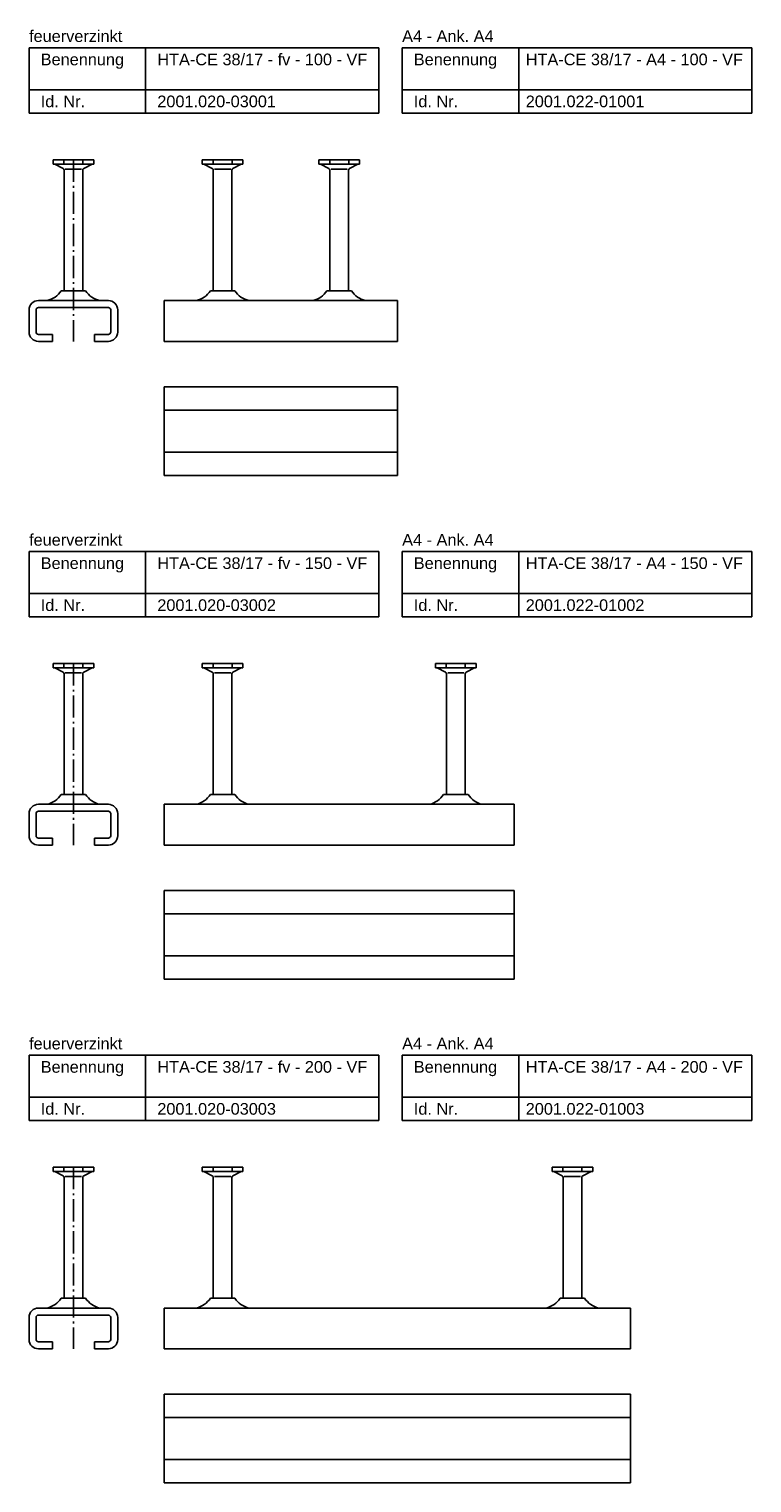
# Model space of a CAD drawing. Header units: millimetres. Extents: x 6937 to 13065, y -40 to 2527.
# Tile 5 of 7: x 6937 to 7247, y 1904 to 2527. Entities that reach past the tile are written whole.
import ezdxf

# ---------------------------------------------------------------- set-up
doc = ezdxf.new("R2010")
doc.units = ezdxf.units.MM
doc.header["$LTSCALE"] = 10
doc.linetypes.add('AM_DIN_G_W050x2', pattern=[6.875, 4.75, -0.875, 0.375, -0.875])
doc.layers.add('HALFEN', color=2, linetype='CONTINUOUS')
doc.styles.add('ARIAL50', font='arial.ttf', dxfattribs={"height": 5})

msp = doc.modelspace()

# ---------------------------------------------------------------- linework, layer by layer
at = {"layer": 'HALFEN'}
for p, q in [((6937.48, 2519.25), (7087.48, 2519.25)), ((6937.48, 2491.25), (6937.48, 2519.25)), ((6987.48, 2491.25), (6987.48, 2519.25)), ((7087.48, 2491.25), (7087.48, 2519.25)), ((7097.48, 2519.25), (7247.48, 2519.25)), ((7097.48, 2491.25), (7097.48, 2519.25)), ((7147.48, 2491.25), (7147.48, 2519.25)), ((7247.48, 2491.25), (7247.48, 2519.25)), ((6937.48, 2501.25), (7087.48, 2501.25)), ((7097.48, 2501.25), (7247.48, 2501.25)), ((6937.48, 2491.25), (7087.48, 2491.25)), ((7097.48, 2491.25), (7247.48, 2491.25)), ((6965.21, 2471.25), (6947.76, 2471.25)), ((6947.76, 2471.25), (6947.76, 2469.35)), ((6965.21, 2469.35), (6947.76, 2469.35)), ((6948.48, 2469.35), (6952.06, 2467.47)), ((6952.41, 2471), (6952.41, 2469.6)), ((6960.56, 2471), (6960.56, 2469.6)), ((6964.48, 2469.35), (6960.91, 2467.47)), ((6965.21, 2471.25), (6965.21, 2469.35)), ((7029.21, 2471.25), (7011.76, 2471.25)), ((7011.76, 2471.25), (7011.76, 2469.35)), ((7029.21, 2469.35), (7011.76, 2469.35)), ((7012.48, 2469.35), (7016.06, 2467.47)), ((7016.41, 2471), (7016.41, 2469.6)), ((7024.56, 2471), (7024.56, 2469.6)), ((7028.48, 2469.35), (7024.91, 2467.47)), ((7029.21, 2471.25), (7029.21, 2469.35)), ((7079.21, 2471.25), (7061.76, 2471.25)), ((7061.76, 2471.25), (7061.76, 2469.35)), ((7079.21, 2469.35), (7061.76, 2469.35)), ((7062.48, 2469.35), (7066.06, 2467.47)), ((7066.41, 2471), (7066.41, 2469.6)), ((7074.56, 2471), (7074.56, 2469.6)), ((7078.48, 2469.35), (7074.91, 2467.47)), ((7079.21, 2471.25), (7079.21, 2469.35)), ((6952.48, 2415.05), (6952.48, 2466.77)), ((6953, 2467.25), (6959.96, 2467.25)), ((6960.48, 2415.05), (6960.48, 2466.77)), ((7016.48, 2415.05), (7016.48, 2466.77)), ((7017, 2467.25), (7023.96, 2467.25)), ((7024.48, 2415.05), (7024.48, 2466.77)), ((7066.48, 2415.05), (7066.48, 2466.77)), ((7067, 2467.25), (7073.96, 2467.25)), ((7074.48, 2415.05), (7074.48, 2466.77)), ((6961.73, 2415.05), (6951.23, 2415.05)), ((7025.73, 2415.05), (7015.23, 2415.05)), ((7075.73, 2415.05), (7065.23, 2415.05)), ((6937.48, 2397.35), (6937.48, 2406.85)), ((6940.48, 2406.85), (6940.48, 2397.35)), ((6941.48, 2410.85), (6971.48, 2410.85)), ((6971.48, 2407.85), (6941.48, 2407.85)), ((6972.48, 2406.85), (6972.48, 2397.35)), ((6975.48, 2406.85), (6975.48, 2397.35)), ((6995.48, 2410.85), (7095.48, 2410.85)), ((6995.48, 2410.85), (6995.48, 2393.35)), ((7095.48, 2410.85), (7095.48, 2393.35)), ((6941.48, 2396.35), (6947.48, 2396.35)), ((6947.48, 2396.35), (6947.48, 2393.35)), ((6971.48, 2396.35), (6965.48, 2396.35)), ((6965.48, 2396.35), (6965.48, 2393.35)), ((6941.48, 2393.35), (6947.48, 2393.35)), ((6971.48, 2393.35), (6965.48, 2393.35)), ((6995.48, 2393.35), (7095.48, 2393.35)), ((6995.48, 2373.85), (6995.48, 2335.85)), ((6995.48, 2373.85), (7095.48, 2373.85)), ((7095.48, 2373.85), (7095.48, 2335.85)), ((7095.48, 2373.85), (7095.48, 2335.85)), ((6995.48, 2363.85), (7095.48, 2363.85)), ((6995.48, 2345.85), (7095.48, 2345.85)), ((6995.48, 2335.85), (7095.48, 2335.85)), ((6937.48, 2303.25), (7087.48, 2303.25)), ((6937.48, 2275.25), (6937.48, 2303.25)), ((6987.48, 2275.25), (6987.48, 2303.25)), ((7087.48, 2275.25), (7087.48, 2303.25)), ((7097.48, 2303.25), (7247.48, 2303.25)), ((7097.48, 2275.25), (7097.48, 2303.25)), ((7147.48, 2275.25), (7147.48, 2303.25)), ((7247.48, 2275.25), (7247.48, 2303.25)), ((6937.48, 2285.25), (7087.48, 2285.25)), ((7097.48, 2285.25), (7247.48, 2285.25)), ((6937.48, 2275.25), (7087.48, 2275.25)), ((7097.48, 2275.25), (7247.48, 2275.25)), ((6965.21, 2255.25), (6947.76, 2255.25)), ((6947.76, 2255.25), (6947.76, 2253.35)), ((6965.21, 2253.35), (6947.76, 2253.35)), ((6948.48, 2253.35), (6952.06, 2251.47)), ((6952.41, 2255), (6952.41, 2253.6)), ((6952.48, 2199.05), (6952.48, 2250.77)), ((6953, 2251.25), (6959.96, 2251.25)), ((6960.48, 2199.05), (6960.48, 2250.77)), ((6960.56, 2255), (6960.56, 2253.6)), ((6964.48, 2253.35), (6960.91, 2251.47)), ((6965.21, 2255.25), (6965.21, 2253.35)), ((7029.21, 2255.25), (7011.76, 2255.25)), ((7011.76, 2255.25), (7011.76, 2253.35)), ((7029.21, 2253.35), (7011.76, 2253.35)), ((7012.48, 2253.35), (7016.06, 2251.47)), ((7016.41, 2255), (7016.41, 2253.6)), ((7016.48, 2199.05), (7016.48, 2250.77)), ((7017, 2251.25), (7023.96, 2251.25)), ((7024.48, 2199.05), (7024.48, 2250.77)), ((7024.56, 2255), (7024.56, 2253.6)), ((7028.48, 2253.35), (7024.91, 2251.47)), ((7029.21, 2255.25), (7029.21, 2253.35)), ((7129.21, 2255.25), (7111.76, 2255.25)), ((7111.76, 2255.25), (7111.76, 2253.35)), ((7129.21, 2253.35), (7111.76, 2253.35)), ((7112.48, 2253.35), (7116.06, 2251.47)), ((7116.41, 2255), (7116.41, 2253.6)), ((7116.48, 2199.05), (7116.48, 2250.77)), ((7117, 2251.25), (7123.96, 2251.25)), ((7124.48, 2199.05), (7124.48, 2250.77)), ((7124.56, 2255), (7124.56, 2253.6)), ((7128.48, 2253.35), (7124.91, 2251.47)), ((7129.21, 2255.25), (7129.21, 2253.35)), ((6941.48, 2194.85), (6971.48, 2194.85)), ((6961.73, 2199.05), (6951.23, 2199.05)), ((6995.48, 2194.85), (7145.48, 2194.85)), ((6995.48, 2194.85), (6995.48, 2177.35)), ((7025.73, 2199.05), (7015.23, 2199.05)), ((7125.73, 2199.05), (7115.23, 2199.05)), ((7145.48, 2194.85), (7145.48, 2177.35)), ((6937.48, 2181.35), (6937.48, 2190.85)), ((6940.48, 2190.85), (6940.48, 2181.35)), ((6971.48, 2191.85), (6941.48, 2191.85)), ((6972.48, 2190.85), (6972.48, 2181.35)), ((6975.48, 2190.85), (6975.48, 2181.35)), ((6941.48, 2180.35), (6947.48, 2180.35)), ((6941.48, 2177.35), (6947.48, 2177.35)), ((6947.48, 2180.35), (6947.48, 2177.35)), ((6971.48, 2180.35), (6965.48, 2180.35)), ((6965.48, 2180.35), (6965.48, 2177.35)), ((6971.48, 2177.35), (6965.48, 2177.35)), ((6995.48, 2177.35), (7145.48, 2177.35)), ((6995.48, 2157.85), (6995.48, 2119.85)), ((6995.48, 2157.85), (7145.48, 2157.85)), ((7145.48, 2157.85), (7145.48, 2119.85)), ((7145.48, 2157.85), (7145.48, 2119.85)), ((6995.48, 2147.85), (7145.48, 2147.85)), ((6995.48, 2129.85), (7145.48, 2129.85)), ((6995.48, 2119.85), (7145.48, 2119.85)), ((6937.48, 2087.25), (7087.48, 2087.25)), ((6937.48, 2059.25), (6937.48, 2087.25)), ((6987.48, 2059.25), (6987.48, 2087.25)), ((7087.48, 2059.25), (7087.48, 2087.25)), ((7097.48, 2087.25), (7247.48, 2087.25)), ((7097.48, 2059.25), (7097.48, 2087.25)), ((7147.48, 2059.25), (7147.48, 2087.25)), ((7247.48, 2059.25), (7247.48, 2087.25)), ((6937.48, 2069.25), (7087.48, 2069.25)), ((7097.48, 2069.25), (7247.48, 2069.25)), ((6937.48, 2059.25), (7087.48, 2059.25)), ((7097.48, 2059.25), (7247.48, 2059.25)), ((6965.21, 2039.25), (6947.76, 2039.25)), ((6947.76, 2039.25), (6947.76, 2037.35)), ((6952.41, 2039), (6952.41, 2037.6)), ((6960.56, 2039), (6960.56, 2037.6)), ((6965.21, 2039.25), (6965.21, 2037.35)), ((7029.21, 2039.25), (7011.76, 2039.25)), ((7011.76, 2039.25), (7011.76, 2037.35)), ((7016.41, 2039), (7016.41, 2037.6)), ((7024.56, 2039), (7024.56, 2037.6)), ((7029.21, 2039.25), (7029.21, 2037.35)), ((7179.21, 2039.25), (7161.76, 2039.25)), ((7161.76, 2039.25), (7161.76, 2037.35)), ((7166.41, 2039), (7166.41, 2037.6)), ((7174.56, 2039), (7174.56, 2037.6)), ((7179.21, 2039.25), (7179.21, 2037.35)), ((6965.21, 2037.35), (6947.76, 2037.35)), ((6948.48, 2037.35), (6952.06, 2035.47)), ((6952.48, 1983.05), (6952.48, 2034.77)), ((6953, 2035.25), (6959.96, 2035.25)), ((6960.48, 1983.05), (6960.48, 2034.77)), ((6964.48, 2037.35), (6960.91, 2035.47)), ((7029.21, 2037.35), (7011.76, 2037.35)), ((7012.48, 2037.35), (7016.06, 2035.47)), ((7016.48, 1983.05), (7016.48, 2034.77)), ((7017, 2035.25), (7023.96, 2035.25)), ((7024.48, 1983.05), (7024.48, 2034.77)), ((7028.48, 2037.35), (7024.91, 2035.47)), ((7179.21, 2037.35), (7161.76, 2037.35)), ((7162.48, 2037.35), (7166.06, 2035.47)), ((7166.48, 1983.05), (7166.48, 2034.77)), ((7167, 2035.25), (7173.96, 2035.25)), ((7174.48, 1983.05), (7174.48, 2034.77)), ((7178.48, 2037.35), (7174.91, 2035.47)), ((6961.73, 1983.05), (6951.23, 1983.05)), ((7025.73, 1983.05), (7015.23, 1983.05)), ((7175.73, 1983.05), (7165.23, 1983.05)), ((6941.48, 1978.85), (6971.48, 1978.85)), ((6995.48, 1978.85), (7195.48, 1978.85)), ((6995.48, 1978.85), (6995.48, 1961.35)), ((7195.48, 1978.85), (7195.48, 1961.35)), ((6937.48, 1965.35), (6937.48, 1974.85)), ((6940.48, 1974.85), (6940.48, 1965.35)), ((6971.48, 1975.85), (6941.48, 1975.85)), ((6972.48, 1974.85), (6972.48, 1965.35)), ((6975.48, 1974.85), (6975.48, 1965.35)), ((6941.48, 1964.35), (6947.48, 1964.35)), ((6947.48, 1964.35), (6947.48, 1961.35)), ((6971.48, 1964.35), (6965.48, 1964.35)), ((6965.48, 1964.35), (6965.48, 1961.35)), ((6941.48, 1961.35), (6947.48, 1961.35)), ((6971.48, 1961.35), (6965.48, 1961.35)), ((6995.48, 1961.35), (7195.48, 1961.35)), ((6995.48, 1941.85), (6995.48, 1903.85)), ((6995.48, 1941.85), (7195.48, 1941.85)), ((7195.48, 1941.85), (7195.48, 1903.85)), ((7195.48, 1941.85), (7195.48, 1903.85)), ((6995.48, 1931.85), (7195.48, 1931.85)), ((6995.48, 1913.85), (7195.48, 1913.85)), ((6995.48, 1903.85), (7195.48, 1903.85))]:
    msp.add_line(p, q, dxfattribs=at)
at = {"layer": 'HALFEN', "color": 1, "linetype": 'AM_DIN_G_W050x2', "ltscale": 0.2}
for p, q in [((6956.48, 2471.25), (6956.48, 2393.35)), ((6956.48, 2255.25), (6956.48, 2177.35)), ((6956.48, 2039.25), (6956.48, 1961.35))]:
    msp.add_line(p, q, dxfattribs=at)
at = {"layer": 'HALFEN'}
for centre, radius, start, end in [((6951.68, 2466.77), 0.8, 0, 62.30053), ((6961.28, 2466.77), 0.8, 117.69947, 180), ((7015.68, 2466.77), 0.8, 0, 62.30053), ((7025.28, 2466.77), 0.8, 117.69947, 180), ((7065.68, 2466.77), 0.8, 0, 62.30053), ((7075.28, 2466.77), 0.8, 117.69947, 180), ((6942.9, 2420.57), 10, 283.51077, 326.47327), ((6970.07, 2420.57), 10, 213.52673, 256.48923), ((7006.9, 2420.57), 10, 283.51077, 326.47327), ((7034.07, 2420.57), 10, 213.52673, 256.48923), ((7056.9, 2420.57), 10, 283.51077, 326.47327), ((7084.07, 2420.57), 10, 213.52673, 256.48923), ((6941.48, 2406.85), 4, 90, 180), ((6941.48, 2406.85), 1, 90, 180), ((6971.48, 2406.85), 4, 0, 90), ((6971.48, 2406.85), 1, 0, 90), ((6941.48, 2397.35), 4, 180, 270), ((6941.48, 2397.35), 1, 180, 270), ((6971.48, 2397.35), 1, 270, 0), ((6971.48, 2397.35), 4, 270, 0), ((6951.68, 2250.77), 0.8, 0, 62.30053), ((6961.28, 2250.77), 0.8, 117.69947, 180), ((7015.68, 2250.77), 0.8, 0, 62.30053), ((7025.28, 2250.77), 0.8, 117.69947, 180), ((7115.68, 2250.77), 0.8, 0, 62.30053), ((7125.28, 2250.77), 0.8, 117.69947, 180), ((6941.48, 2190.85), 4, 90, 180), ((6942.9, 2204.57), 10, 283.51077, 326.47327), ((6970.07, 2204.57), 10, 213.52673, 256.48923), ((6971.48, 2190.85), 4, 0, 90), ((7006.9, 2204.57), 10, 283.51077, 326.47327), ((7034.07, 2204.57), 10, 213.52673, 256.48923), ((7106.9, 2204.57), 10, 283.51077, 326.47327), ((7134.07, 2204.57), 10, 213.52673, 256.48923), ((6941.48, 2190.85), 1, 90, 180), ((6971.48, 2190.85), 1, 0, 90), ((6941.48, 2181.35), 4, 180, 270), ((6941.48, 2181.35), 1, 180, 270), ((6971.48, 2181.35), 1, 270, 0), ((6971.48, 2181.35), 4, 270, 0), ((6951.68, 2034.77), 0.8, 0, 62.30053), ((6961.28, 2034.77), 0.8, 117.69947, 180), ((7015.68, 2034.77), 0.8, 0, 62.30053), ((7025.28, 2034.77), 0.8, 117.69947, 180), ((7165.68, 2034.77), 0.8, 0, 62.30053), ((7175.28, 2034.77), 0.8, 117.69947, 180), ((6942.9, 1988.57), 10, 283.51077, 326.47327), ((6970.07, 1988.57), 10, 213.52673, 256.48923), ((7006.9, 1988.57), 10, 283.51077, 326.47327), ((7034.07, 1988.57), 10, 213.52673, 256.48923), ((7156.9, 1988.57), 10, 283.51077, 326.47327), ((7184.07, 1988.57), 10, 213.52673, 256.48923), ((6941.48, 1974.85), 4, 90, 180), ((6971.48, 1974.85), 4, 0, 90), ((6941.48, 1974.85), 1, 90, 180), ((6971.48, 1974.85), 1, 0, 90), ((6941.48, 1965.35), 4, 180, 270), ((6941.48, 1965.35), 1, 180, 270), ((6971.48, 1965.35), 1, 270, 0), ((6971.48, 1965.35), 4, 270, 0)]:
    msp.add_arc(centre, radius, start, end, dxfattribs=at)

# ---------------------------------------------------------------- texts
at = {"layer": 'HALFEN', "style": 'ARIAL50'}
for s, p in [('feuerverzinkt', (6937.48, 2521.75)), ('A4 - Ank. A4', (7097.48, 2521.75)), ('Benennung', (6942.48, 2511.75)), ('HTA-CE 38/17 - fv - 100 - VF', (6992.48, 2511.75)), ('Benennung', (7102.48, 2511.75)), ('HTA-CE 38/17 - A4 - 100 - VF', (7150.48, 2511.75)), ('Id. Nr.', (6942.48, 2493.75)), ('2001.020-03001', (6992.48, 2493.75)), ('Id. Nr.', (7102.48, 2493.75)), ('2001.022-01001', (7150.48, 2493.75)), ('feuerverzinkt', (6937.48, 2305.75)), ('A4 - Ank. A4', (7097.48, 2305.75)), ('Benennung', (6942.48, 2295.75)), ('HTA-CE 38/17 - fv - 150 - VF', (6992.48, 2295.75)), ('Benennung', (7102.48, 2295.75)), ('HTA-CE 38/17 - A4 - 150 - VF', (7150.48, 2295.75)), ('Id. Nr.', (6942.48, 2277.75)), ('2001.020-03002', (6992.48, 2277.75)), ('Id. Nr.', (7102.48, 2277.75)), ('2001.022-01002', (7150.48, 2277.75)), ('feuerverzinkt', (6937.48, 2089.75)), ('A4 - Ank. A4', (7097.48, 2089.75)), ('Benennung', (6942.48, 2079.75)), ('HTA-CE 38/17 - fv - 200 - VF', (6992.48, 2079.75)), ('Benennung', (7102.48, 2079.75)), ('HTA-CE 38/17 - A4 - 200 - VF', (7150.48, 2079.75)), ('Id. Nr.', (6942.48, 2061.75)), ('2001.020-03003', (6992.48, 2061.75)), ('Id. Nr.', (7102.48, 2061.75)), ('2001.022-01003', (7150.48, 2061.75))]:
    msp.add_text(s, height=5, dxfattribs=at).set_placement(p)

doc.saveas('drawing.dxf')
